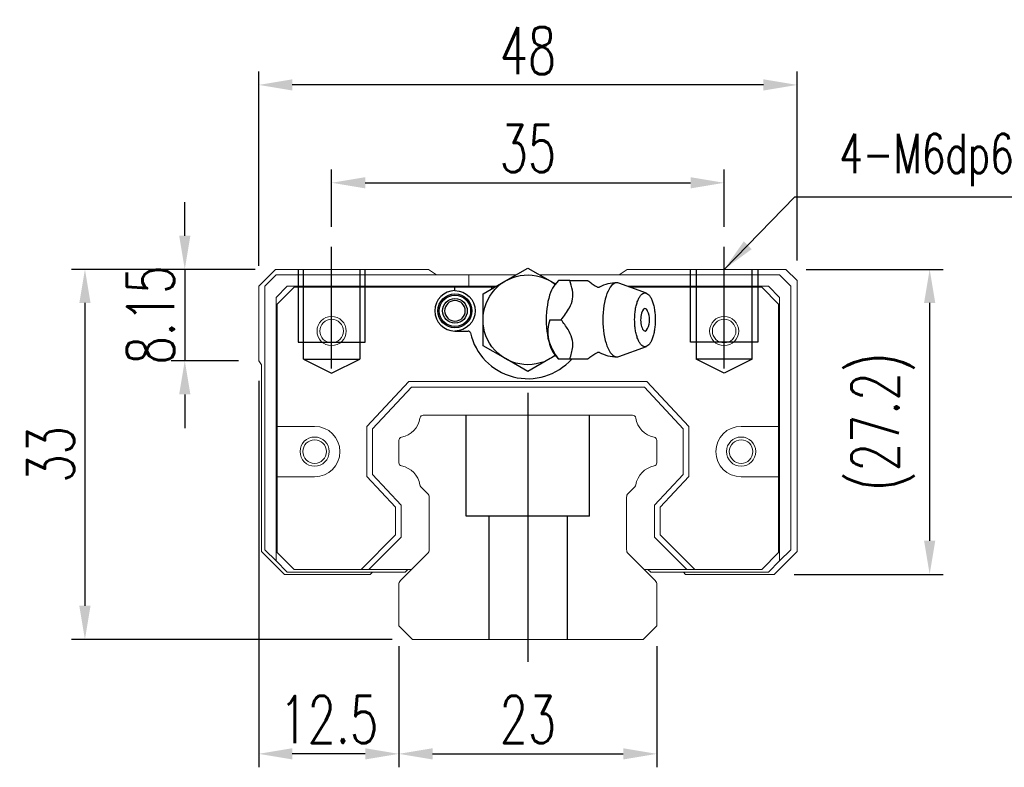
# Model space of a CAD drawing. Header units: millimetres. Extents: x 1821 to 2071, y 456 to 561.
# Tile 1 of 53: x 1821 to 1909, y 465 to 532. Entities that reach past the tile are written whole.
import ezdxf

# ---------------------------------------------------------------- set-up
doc = ezdxf.new("R2010")
doc.units = ezdxf.units.MM
doc.header["$LTSCALE"] = 0.2
doc.header["$PDSIZE"] = -1
doc.styles.add('DIM-7', font='SIMPLEX.shx', dxfattribs={"width": 0.7, "bigfont": 'chineset.shx'})
doc.dimstyles.new('CNS', dxfattribs={"dimtxt": 3.5, "dimasz": 2.5, "dimexe": 1, "dimexo": 1.5, "dimgap": 0.09, "dimtad": 0, "dimdsep": 46, "dimtxsty": 'DIM-7', "dimcen": 0.09, "dimclrd": 1, "dimclre": 1, "dimclrt": 4, "dimadec": 0, "dimazin": 0, "dimtfac": 1, "dimtix": 1, "dimtmove": 2, "dimatfit": 3, "dimfxl": 1, "dimtvp": 0.971429, "dimtolj": 1, "dimarcsym": 0})

# ---------------------------------------------------------------- blocks, each defined once
blk = doc.blocks.new('*D8')
at = {"color": 7, "lineweight": -2}
for p, q in [((1848.616, 513.485), (1848.616, 518.602)), ((1883.616, 513.485), (1883.616, 518.602)), ((1851.616, 517.402), (1880.616, 517.402))]:
    blk.add_line(p, q, dxfattribs=at)
at = {"color": 7}
for points in [[(1851.616, 517.902), (1851.616, 516.902), (1848.616, 517.402)], [(1880.616, 517.902), (1880.616, 516.902), (1883.616, 517.402)]]:
    blk.add_solid(points, dxfattribs=at)
at = {"layer": 'DEFPOINTS', "color": 0}
for p in [(1883.616, 517.402), (1848.616, 511.685), (1883.616, 511.685)]:
    blk.add_point(p, dxfattribs=at)
at = {"color": 7, "insert": (1866.116, 520.462), "char_height": 4.2, "attachment_point": 5, "style": 'DIM-7'}
blk.add_mtext('\\A1;35', dxfattribs=at)
blk = doc.blocks.new('*D9')
at = {"color": 7, "lineweight": -2}
for p, q in [((1842.109, 509.985), (1842.109, 527.33)), ((1890.109, 510.485), (1890.109, 527.33)), ((1887.109, 526.13), (1845.109, 526.13))]:
    blk.add_line(p, q, dxfattribs=at)
at = {"color": 7}
for points in [[(1845.109, 526.63), (1845.109, 525.63), (1842.109, 526.13)], [(1887.109, 526.63), (1887.109, 525.63), (1890.109, 526.13)]]:
    blk.add_solid(points, dxfattribs=at)
at = {"layer": 'DEFPOINTS', "color": 0}
for p in [(1842.109, 526.13), (1890.109, 508.685), (1842.109, 508.185)]:
    blk.add_point(p, dxfattribs=at)
at = {"color": 7, "insert": (1866.109, 529.19), "char_height": 4.2, "attachment_point": 5, "style": 'DIM-7'}
blk.add_mtext('\\A1;48', dxfattribs=at)
blk = doc.blocks.new('*D10')
at = {"color": 7, "lineweight": -2}
for p, q in [((1835.52, 512.685), (1835.52, 515.685)), ((1841.809, 509.685), (1834.32, 509.685)), ((1835.52, 509.685), (1835.52, 501.535)), ((1840.309, 501.535), (1834.32, 501.535)), ((1835.52, 498.535), (1835.52, 495.535))]:
    blk.add_line(p, q, dxfattribs=at)
at = {"color": 7}
for points in [[(1835.02, 512.685), (1836.02, 512.685), (1835.52, 509.685)], [(1835.02, 498.535), (1836.02, 498.535), (1835.52, 501.535)]]:
    blk.add_solid(points, dxfattribs=at)
at = {"layer": 'DEFPOINTS', "color": 0}
for p in [(1843.609, 509.685), (1835.52, 501.535), (1842.109, 501.535)]:
    blk.add_point(p, dxfattribs=at)
at = {"color": 7, "insert": (1832.46, 505.61), "char_height": 4.2, "attachment_point": 5, "rotation": 90, "style": 'DIM-7'}
blk.add_mtext('\\A1;8.15', dxfattribs=at)
blk = doc.blocks.new('*D11')
at = {"color": 7, "lineweight": -2}
for p, q in [((1841.809, 509.685), (1825.417, 509.685)), ((1826.617, 506.685), (1826.617, 479.685)), ((1854.024, 476.685), (1825.417, 476.685))]:
    blk.add_line(p, q, dxfattribs=at)
at = {"color": 7}
for points in [[(1826.117, 506.685), (1827.117, 506.685), (1826.617, 509.685)], [(1826.117, 479.685), (1827.117, 479.685), (1826.617, 476.685)]]:
    blk.add_solid(points, dxfattribs=at)
at = {"layer": 'DEFPOINTS', "color": 0}
for p in [(1843.609, 509.685), (1826.617, 476.685), (1855.824, 476.685)]:
    blk.add_point(p, dxfattribs=at)
at = {"color": 7, "insert": (1823.557, 493.185), "char_height": 4.2, "attachment_point": 5, "rotation": 90, "style": 'DIM-7'}
blk.add_mtext('\\A1;33', dxfattribs=at)
blk = doc.blocks.new('*D12')
at = {"color": 7, "lineweight": -2}
for p, q in [((1854.609, 476.085), (1854.609, 465.282)), ((1877.609, 476.085), (1877.609, 465.282)), ((1857.609, 466.482), (1874.609, 466.482))]:
    blk.add_line(p, q, dxfattribs=at)
at = {"color": 7}
for points in [[(1857.609, 466.982), (1857.609, 465.982), (1854.609, 466.482)], [(1874.609, 466.982), (1874.609, 465.982), (1877.609, 466.482)]]:
    blk.add_solid(points, dxfattribs=at)
at = {"layer": 'DEFPOINTS', "color": 0}
for p in [(1854.609, 477.885), (1877.609, 477.885), (1877.609, 466.482)]:
    blk.add_point(p, dxfattribs=at)
at = {"color": 7, "insert": (1866.109, 469.542), "char_height": 4.2, "attachment_point": 5, "style": 'DIM-7'}
blk.add_mtext('\\A1;23', dxfattribs=at)
blk = doc.blocks.new('*D13')
at = {"color": 7, "lineweight": -2}
for p, q in [((1842.109, 499.735), (1842.109, 465.282)), ((1854.609, 476.085), (1854.609, 465.282)), ((1851.609, 466.482), (1845.109, 466.482))]:
    blk.add_line(p, q, dxfattribs=at)
at = {"color": 7}
for points in [[(1845.109, 466.982), (1845.109, 465.982), (1842.109, 466.482)], [(1851.609, 466.982), (1851.609, 465.982), (1854.609, 466.482)]]:
    blk.add_solid(points, dxfattribs=at)
at = {"layer": 'DEFPOINTS', "color": 0}
for p in [(1842.109, 501.535), (1854.609, 477.885), (1842.109, 466.482)]:
    blk.add_point(p, dxfattribs=at)
at = {"color": 7, "insert": (1848.359, 469.542), "char_height": 4.2, "attachment_point": 5, "style": 'DIM-7'}
blk.add_mtext('\\A1;12.5', dxfattribs=at)
blk = doc.blocks.new('*D14')
at = {"color": 7, "lineweight": -2}
for p, q in [((1890.909, 509.685), (1903.133, 509.685)), ((1901.933, 506.685), (1901.933, 485.485)), ((1889.859, 482.485), (1903.133, 482.485))]:
    blk.add_line(p, q, dxfattribs=at)
at = {"color": 7}
for points in [[(1901.433, 506.685), (1902.433, 506.685), (1901.933, 509.685)], [(1901.433, 485.485), (1902.433, 485.485), (1901.933, 482.485)]]:
    blk.add_solid(points, dxfattribs=at)
at = {"layer": 'DEFPOINTS', "color": 0}
for p in [(1889.109, 509.685), (1888.059, 482.485), (1901.933, 482.485)]:
    blk.add_point(p, dxfattribs=at)
at = {"color": 7, "insert": (1897.773, 496.085), "char_height": 4.2, "attachment_point": 5, "rotation": 90, "style": 'DIM-7'}
blk.add_mtext('\\A1;(27.2)', dxfattribs=at)

msp = doc.modelspace()

# ---------------------------------------------------------------- linework, layer by layer
at = {"color": 0}
msp.add_line((1848.616, 500.835), (1848.616, 511.685), dxfattribs=at)
msp.add_line((1883.616, 500.835), (1883.616, 511.685))
at = {"linetype": 'Continuous', "lineweight": 15}
for p, q in [((1843.609, 509.685), (1842.109, 508.185)), ((1842.659, 508.185), (1843.659, 509.185)), ((1857.257, 509.685), (1843.609, 509.685)), ((1843.659, 509.185), (1860.859, 509.185)), ((1857.967, 509.185), (1857.257, 509.685)), ((1860.859, 509.185), (1865.038, 509.185)), ((1860.859, 509.185), (1860.859, 508.185)), ((1867.181, 509.185), (1888.559, 509.185)), ((1874.962, 509.685), (1874.252, 509.185)), ((1889.109, 509.685), (1874.962, 509.685)), ((1888.559, 509.185), (1889.559, 508.185)), ((1890.109, 508.685), (1889.109, 509.685)), ((1890.109, 484.535), (1890.109, 508.685)), ((1842.109, 508.185), (1842.109, 501.535)), ((1842.659, 484.685), (1842.659, 508.185)), ((1844.659, 508.185), (1843.659, 507.185)), ((1843.759, 506.585), (1845.259, 508.085)), ((1860.859, 508.185), (1844.659, 508.185)), ((1845.259, 508.085), (1860.859, 508.085)), ((1863.306, 508.185), (1860.859, 508.185)), ((1860.859, 508.085), (1863.132, 508.085)), ((1860.859, 508.085), (1862.859, 508.085)), ((1862.859, 508.085), (1862.859, 507.928)), ((1887.559, 508.185), (1874.966, 508.185)), ((1875.241, 508.085), (1886.959, 508.085)), ((1886.959, 508.085), (1888.459, 506.585)), ((1888.559, 507.185), (1887.559, 508.185)), ((1889.559, 508.185), (1889.559, 484.685)), ((1843.659, 507.185), (1843.659, 483.685)), ((1843.759, 495.685), (1843.759, 506.585)), ((1888.459, 506.585), (1888.459, 495.685)), ((1888.559, 483.685), (1888.559, 507.185)), ((1842.109, 501.535), (1842.359, 501.161)), ((1842.359, 501.161), (1842.359, 484.535)), ((1851.759, 495.666), (1855.508, 499.685)), ((1855.508, 499.685), (1876.711, 499.685)), ((1876.711, 499.685), (1880.459, 495.666)), ((1855.725, 499.185), (1852.259, 495.469)), ((1876.494, 499.185), (1855.725, 499.185)), ((1879.959, 495.469), (1876.494, 499.185)), ((1856.786, 496.685), (1875.433, 496.685)), ((1847.098, 495.685), (1843.759, 495.685)), ((1843.759, 491.185), (1843.759, 495.685)), ((1851.759, 491.204), (1851.759, 495.666)), ((1852.259, 495.469), (1852.259, 491.401)), ((1879.959, 491.401), (1879.959, 495.469)), ((1880.459, 495.666), (1880.459, 491.204)), ((1888.459, 495.685), (1885.121, 495.685)), ((1888.459, 495.685), (1888.459, 491.185)), ((1854.609, 492.445), (1854.609, 494.425)), ((1877.61, 494.425), (1877.61, 492.445)), ((1843.759, 491.185), (1847.098, 491.185)), ((1843.759, 484.435), (1843.759, 491.185)), ((1854.309, 488.469), (1851.759, 491.204)), ((1852.259, 491.401), (1854.809, 488.666)), ((1877.409, 488.666), (1879.959, 491.401)), ((1880.459, 491.204), (1877.909, 488.469)), ((1885.121, 491.185), (1888.459, 491.185)), ((1888.459, 491.185), (1888.459, 484.435)), ((1857.163, 489.712), (1856.569, 490.306)), ((1875.65, 490.306), (1875.056, 489.712)), ((1857.309, 484.692), (1857.309, 489.358)), ((1874.909, 489.358), (1874.909, 484.692)), ((1854.309, 486.011), (1854.309, 488.469)), ((1854.809, 488.666), (1854.809, 485.804)), ((1877.409, 485.804), (1877.409, 488.666)), ((1877.909, 488.469), (1877.909, 486.011)), ((1851.234, 482.935), (1854.309, 486.011)), ((1854.809, 485.804), (1851.941, 482.935)), ((1880.278, 482.935), (1877.409, 485.804)), ((1877.909, 486.011), (1880.985, 482.935)), ((1843.659, 483.685), (1842.659, 484.685)), ((1889.559, 484.685), (1888.559, 483.685)), ((1842.359, 484.535), (1844.409, 482.485)), ((1845.259, 482.935), (1843.759, 484.435)), ((1854.756, 481.932), (1857.163, 484.339)), ((1875.056, 484.339), (1877.463, 481.932)), ((1888.459, 484.435), (1886.959, 482.935)), ((1888.059, 482.485), (1890.109, 484.535)), ((1843.659, 483.685), (1844.659, 482.685)), ((1851.234, 482.935), (1845.259, 482.935)), ((1855.759, 482.935), (1851.234, 482.935)), ((1855.759, 482.935), (1851.941, 482.935)), ((1855.406, 482.935), (1855.156, 482.685)), ((1880.985, 482.935), (1876.459, 482.935)), ((1880.278, 482.935), (1876.459, 482.935)), ((1877.063, 482.685), (1876.813, 482.935)), ((1886.959, 482.935), (1880.985, 482.935)), ((1887.559, 482.685), (1888.559, 483.685)), ((1844.409, 482.485), (1852.047, 482.485)), ((1844.659, 482.685), (1855.156, 482.685)), ((1852.047, 482.485), (1852.247, 482.685)), ((1877.063, 482.685), (1887.559, 482.685)), ((1879.971, 482.685), (1880.171, 482.485)), ((1880.171, 482.485), (1888.059, 482.485)), ((1854.609, 477.885), (1854.609, 481.578)), ((1877.609, 481.578), (1877.609, 477.885)), ((1855.824, 476.685), (1854.609, 477.885)), ((1877.609, 477.885), (1876.395, 476.685)), ((1876.409, 476.685), (1855.824, 476.685))]:
    msp.add_line(p, q, dxfattribs=at)
at = {"ltscale": 2}
for p, q in [((1845.616, 509.685), (1845.616, 503.185)), ((1846.116, 501.685), (1846.116, 509.685)), ((1851.116, 509.685), (1851.116, 501.685)), ((1851.616, 503.185), (1851.616, 509.685)), ((1880.616, 503.185), (1880.616, 509.685)), ((1881.116, 509.685), (1881.116, 501.685)), ((1886.116, 501.685), (1886.116, 509.685)), ((1886.616, 509.685), (1886.616, 503.185)), ((1845.616, 503.185), (1851.616, 503.185)), ((1886.616, 503.185), (1880.616, 503.185)), ((1846.116, 501.685), (1851.116, 501.685)), ((1846.116, 501.685), (1848.616, 500.435)), ((1848.616, 500.435), (1851.116, 501.685)), ((1883.616, 500.435), (1881.116, 501.685)), ((1886.116, 501.685), (1881.116, 501.685)), ((1886.116, 501.685), (1883.616, 500.435)), ((1860.616, 487.685), (1860.616, 496.685)), ((1871.616, 487.685), (1871.616, 496.685)), ((1871.616, 487.685), (1860.616, 487.685)), ((1862.616, 487.685), (1862.616, 476.685)), ((1869.616, 487.685), (1869.616, 476.685))]:
    msp.add_line(p, q, dxfattribs=at)
at = {"linetype": 'Continuous'}
for p, q in [((1864.109, 508.649), (1866.109, 509.804)), ((1866.109, 509.804), (1868.109, 508.649)), ((1862.109, 507.495), (1864.109, 508.649)), ((1868.109, 508.649), (1868.572, 508.383)), ((1868.831, 508.691), (1868.516, 508.316)), ((1876.679, 507.561), (1874.233, 508.452)), ((1859.609, 507.785), (1859.609, 508.085)), ((1862.109, 505.185), (1862.109, 507.495)), ((1862.109, 502.876), (1862.109, 505.185)), ((1859.609, 504.185), (1860.793, 504.185)), ((1864.109, 501.721), (1862.109, 502.876)), ((1874.233, 501.918), (1876.679, 502.809)), ((1866.109, 500.566), (1864.109, 501.721)), ((1868.109, 501.721), (1866.109, 500.566)), ((1868.572, 501.988), (1868.109, 501.721)), ((1868.516, 502.054), (1868.831, 501.679)), ((1871.441, 501.685), (1869.844, 501.685))]:
    msp.add_line(p, q, dxfattribs=at)
at = {"ltscale": 0.5}
msp.add_line((1866.116, 498.685), (1866.116, 474.685), dxfattribs=at)
at = {"linetype": 'Continuous', "lineweight": 15}
for centre, radius in [((1848.609, 504.185), 1.3), ((1848.609, 504.185), 1.05), ((1883.609, 504.185), 1.3), ((1883.609, 504.185), 1.05), ((1847.098, 493.435), 1.3), ((1847.098, 493.435), 1.05), ((1885.121, 493.435), 1.3), ((1885.121, 493.435), 1.05)]:
    msp.add_circle(centre, radius, dxfattribs=at)
at = {"linetype": 'Continuous', "extrusion": (0, 0, -1)}
for centre, radius, start, end in [((-1866.109, 505.185), 4, 232.60182, 127.81431), ((-1859.609, 505.985), 1.515, 270, 90), ((-1859.609, 505.985), 1.8, 90, 270), ((-1859.609, 505.985), 1.515, 90, 270), ((-1859.609, 505.985), 1.4, 270, 90), ((-1859.609, 505.985), 1.1, 270, 90), ((-1859.609, 505.985), 1.4, 90, 270), ((-1859.609, 505.985), 1.1, 90, 270)]:
    msp.add_arc(centre, radius, start, end, dxfattribs=at)
at = {"linetype": 'Continuous'}
for centre, radius, start, end in [((1874.055, 505.185), 3.3, 90, 118.29326), ((1859.609, 505.985), 1.8, 90, 270), ((1859.609, 505.985), 0.918, 90, 270), ((1859.609, 505.985), 0.918, 270, 90), ((1875.148, 505.185), 1.817, 334.63704, 25.36296), ((1860.793, 503.985), 0.2, 12.71981, 90), ((1866.109, 505.185), 5.25, 192.71981, 318.13107), ((1874.055, 505.185), 3.3, 241.73722, 270.00623)]:
    msp.add_arc(centre, radius, start, end, dxfattribs=at)
at = {"linetype": 'Continuous', "lineweight": 15}
for centre, radius, start, end in [((1866.109, 505.185), 5.25, 192.71981, 318.18969), ((1854.467, 496.727), 2.044, 280.87121, 351.61737), ((1856.786, 496.385), 0.3, 90, 171.61737), ((1875.433, 496.385), 0.3, 8.38263, 90), ((1877.752, 496.727), 2.044, 188.38263, 259.12879), ((1847.098, 493.435), 2.25, 270, 90), ((1885.121, 493.435), 2.25, 90, 270), ((1854.909, 494.425), 0.3, 100.87121, 180.00001), ((1877.309, 494.425), 0.3, 359.99999, 79.12879), ((1854.909, 492.445), 0.3, 179.99999, 259.12866), ((1854.467, 490.143), 2.044, 9.2089, 79.12866), ((1877.752, 490.143), 2.044, 100.87134, 170.79109), ((1877.309, 492.445), 0.3, 280.87134, 0.00001), ((1856.781, 490.518), 0.3, 189.20891, 225), ((1875.438, 490.518), 0.3, 315, 350.79109), ((1856.809, 489.358), 0.5, 0, 45), ((1875.409, 489.358), 0.5, 135, 180.00001), ((1856.809, 484.692), 0.5, 315, 360), ((1875.409, 484.692), 0.5, 179.99999, 225), ((1855.109, 481.578), 0.5, 135, 180.00001), ((1877.109, 481.578), 0.5, 360, 45)]:
    msp.add_arc(centre, radius, start, end, dxfattribs=at)
at = {"linetype": 'Continuous'}
for start_param, end_param in [(0, 3.820667), (5.604012, 6.283185)]:
    msp.add_ellipse((1876.549, 505.185), major_axis=(0, 1), ratio=0.382683, start_param=start_param, end_param=end_param, dxfattribs=at)
for points, knots in [([(1868.52, 508.318), (1868.377, 508.148), (1868.245, 507.912), (1867.889, 506.983), (1867.747, 506.087), (1867.747, 505.185)], [0, 0, 0, 0, 0.313305, 0.313305, 1, 1, 1, 1]), ([(1869.071, 505.185), (1869.343, 505.531), (1869.611, 505.885), (1869.946, 506.515), (1870.047, 506.783), (1870.134, 507.311), (1870.123, 507.573), (1870.031, 508.119), (1869.941, 508.405), (1869.844, 508.685)], [0, 0, 0, 0, 0.316287, 0.316287, 0.530507, 0.530507, 0.74434, 0.74434, 1, 1, 1, 1]), ([(1869.844, 508.685), (1870.403, 508.685), (1870.966, 508.685), (1871.42, 508.685), (1871.457, 508.685), (1871.441, 508.685)], [0, 0, 0, 0, 0.599085, 0.599085, 1, 1, 1, 1]), ([(1872.309, 508.095), (1872.276, 508.111), (1872.106, 508.191), (1871.848, 508.359), (1871.593, 508.549), (1871.478, 508.654), (1871.444, 508.688)], [0, 0, 0, 0, 0.092453, 0.475336, 0.834417, 1, 1, 1, 1]), ([(1874.229, 508.453), (1874.172, 508.474), (1874.113, 508.485), (1873.724, 508.485), (1873.396, 508.13), (1872.928, 506.908), (1872.792, 506.049), (1872.792, 505.185)], [0, 0, 0, 0, 0.081093, 0.081093, 0.540547, 0.540547, 1, 1, 1, 1]), ([(1872.488, 508.09), (1872.487, 508.088), (1872.475, 508.084), (1872.395, 508.065), (1872.319, 508.086), (1872.312, 508.088), (1872.312, 508.089)], [0, 0, 0, 0, 0.201619, 0.51127, 0.862898, 1, 1, 1, 1]), ([(1875.631, 505.185), (1875.631, 505.028), (1875.643, 504.714), (1875.695, 504.261), (1875.781, 503.843), (1875.896, 503.477), (1876.036, 503.177), (1876.196, 502.954), (1876.369, 502.816), (1876.549, 502.77), (1876.73, 502.816), (1876.903, 502.954), (1877.063, 503.177), (1877.203, 503.477), (1877.318, 503.843), (1877.403, 504.261), (1877.456, 504.714), (1877.474, 505.185), (1877.456, 505.657), (1877.403, 506.11), (1877.318, 506.527), (1877.203, 506.893), (1877.063, 507.194), (1876.903, 507.417), (1876.73, 507.554), (1876.549, 507.601), (1876.369, 507.554), (1876.196, 507.417), (1876.036, 507.194), (1875.896, 506.893), (1875.781, 506.527), (1875.667, 505.973), (1875.631, 505.499), (1875.631, 505.185)], [0, 0, 0, 0, 0.031259, 0.062519, 0.093778, 0.125038, 0.156297, 0.187556, 0.218816, 0.250075, 0.281335, 0.312594, 0.343853, 0.375113, 0.406372, 0.437632, 0.468891, 0.500151, 0.53141, 0.562669, 0.593929, 0.625188, 0.656448, 0.687707, 0.718966, 0.750226, 0.781485, 0.812745, 0.844004, 0.875263, 0.906523, 0.937782, 1, 1, 1, 1]), ([(1867.747, 505.185), (1867.747, 504.283), (1867.889, 503.387), (1868.245, 502.458), (1868.377, 502.223), (1868.52, 502.053)], [0, 0, 0, 0, 0.686695, 0.686695, 1, 1, 1, 1]), ([(1868.07, 505.185), (1867.899, 504.638), (1867.822, 504.053), (1868.089, 502.831), (1868.429, 502.235), (1868.844, 501.685)], [0, 0, 0, 0, 0.5, 0.5, 1, 1, 1, 1]), ([(1869.844, 501.685), (1869.963, 502.031), (1870.075, 502.385), (1870.132, 503.015), (1870.114, 503.283), (1869.969, 503.811), (1869.841, 504.073), (1869.508, 504.619), (1869.292, 504.905), (1869.071, 505.185)], [0, 0, 0, 0, 0.316287, 0.316287, 0.530507, 0.530507, 0.74434, 0.74434, 1, 1, 1, 1]), ([(1872.792, 505.185), (1872.792, 504.321), (1872.928, 503.463), (1873.396, 502.241), (1873.724, 501.885), (1874.113, 501.885), (1874.172, 501.896), (1874.229, 501.918)], [0, 0, 0, 0, 0.459453, 0.459453, 0.918907, 0.918907, 1, 1, 1, 1]), ([(1871.436, 501.68), (1871.438, 501.682), (1871.511, 501.754), (1871.722, 501.921), (1872.013, 502.124), (1872.23, 502.235), (1872.311, 502.273)], [0, 0, 0, 0, 0.00616, 0.375018, 0.775259, 1, 1, 1, 1]), ([(1872.307, 502.279), (1872.307, 502.279), (1872.304, 502.277), (1872.356, 502.3), (1872.439, 502.3), (1872.493, 502.278), (1872.491, 502.28), (1872.49, 502.28)], [0, 0, 0, 0, 0.015434, 0.310669, 0.648924, 0.947247, 1, 1, 1, 1])]:
    msp.add_open_spline(points, degree=3, knots=knots, dxfattribs=at)
for points in [[(1869.844, 508.685), (1868.843, 508.685)], [(1868.07, 505.185), (1869.071, 505.185)], [(1869.844, 501.685), (1868.843, 501.685)]]:
    msp.add_open_spline(points, degree=1, dxfattribs=at)

# ---------------------------------------------------------------- texts
at = {"color": 0, "insert": (1893.882, 517.103), "char_height": 3.5, "attachment_point": 7, "style": 'DIM-7'}
msp.add_mtext('4-M6dp6.5', dxfattribs=at)

# ---------------------------------------------------------------- dimensions: what is measured, and where the dimension line sits
at = {"color": 0}
for base, p1, p2, picture, middle in [((1842.109, 526.13), (1890.109, 508.685), (1842.109, 508.185), '*D9', (1866.109, 529.19)), ((1883.616, 517.402), (1848.616, 511.685), (1883.616, 511.685), '*D8', (1866.116, 520.462)), ((1842.109, 466.482), (1854.609, 477.885), (1842.109, 501.535), '*D13', (1848.359, 469.542)), ((1877.609, 466.482), (1854.609, 477.885), (1877.609, 477.885), '*D12', (1866.109, 469.542))]:
    dim = msp.add_linear_dim(base=base, p1=p1, p2=p2, dimstyle='CNS', override={"dimscale": 1.2, "dimgap": 0.8, "dimtad": 1, "dimclrd": 7, "dimclre": 7, "dimclrt": 7, "dimadec": 2, "dimazin": 2, "dimtm": 1e-09, "dimtfac": 0.6, "dimtmove": 1, "dimarcsym": 1}, dxfattribs=at)
    dim.commit()
    dim.dimension.update_dxf_attribs({"geometry": picture, "text_midpoint": middle})
for base, p2, picture, middle in [((1835.52, 501.535), (1842.109, 501.535), '*D10', (1832.46, 505.61)), ((1826.617, 476.685), (1855.824, 476.685), '*D11', (1823.557, 493.185))]:
    dim = msp.add_linear_dim(base=base, p1=(1843.609, 509.685), p2=p2, angle=90, dimstyle='CNS', override={"dimscale": 1.2, "dimgap": 0.8, "dimtad": 1, "dimclrd": 7, "dimclre": 7, "dimclrt": 7, "dimadec": 2, "dimazin": 2, "dimtm": 1e-09, "dimtfac": 0.6, "dimtmove": 1, "dimarcsym": 1}, dxfattribs=at)
    dim.commit()
    dim.dimension.update_dxf_attribs({"geometry": picture, "text_midpoint": middle})
dim = msp.add_linear_dim(base=(1901.933, 482.485), p1=(1889.109, 509.685), p2=(1888.059, 482.485), angle=90, text='(<>)', dimstyle='CNS', override={"dimscale": 1.2, "dimgap": 0.8, "dimtad": 1, "dimclrd": 7, "dimclre": 7, "dimclrt": 7, "dimadec": 2, "dimazin": 2, "dimtm": 1e-09, "dimtfac": 0.6, "dimtmove": 1, "dimarcsym": 1}, dxfattribs=at)
dim.commit()
dim.dimension.update_dxf_attribs({"geometry": '*D14', "text_midpoint": (1897.773, 496.085)})

# ---------------------------------------------------------------- leaders
at = {"color": 0, "annotation_type": 0, "has_hookline": 1, "hookline_direction": 0, "text_width": 20.067}
msp.add_leader([(1883.616, 509.685), (1889.922, 516.143), (1892.922, 516.143)], dimstyle='CNS', override={"dimscale": 1.2, "dimgap": 0.8, "dimtad": 1, "dimclrd": 7, "dimclre": 7, "dimclrt": 7, "dimadec": 2, "dimazin": 2, "dimtm": 1e-09, "dimtfac": 0.6, "dimtmove": 1, "dimarcsym": 1}, dxfattribs=at)

doc.saveas('drawing.dxf')
